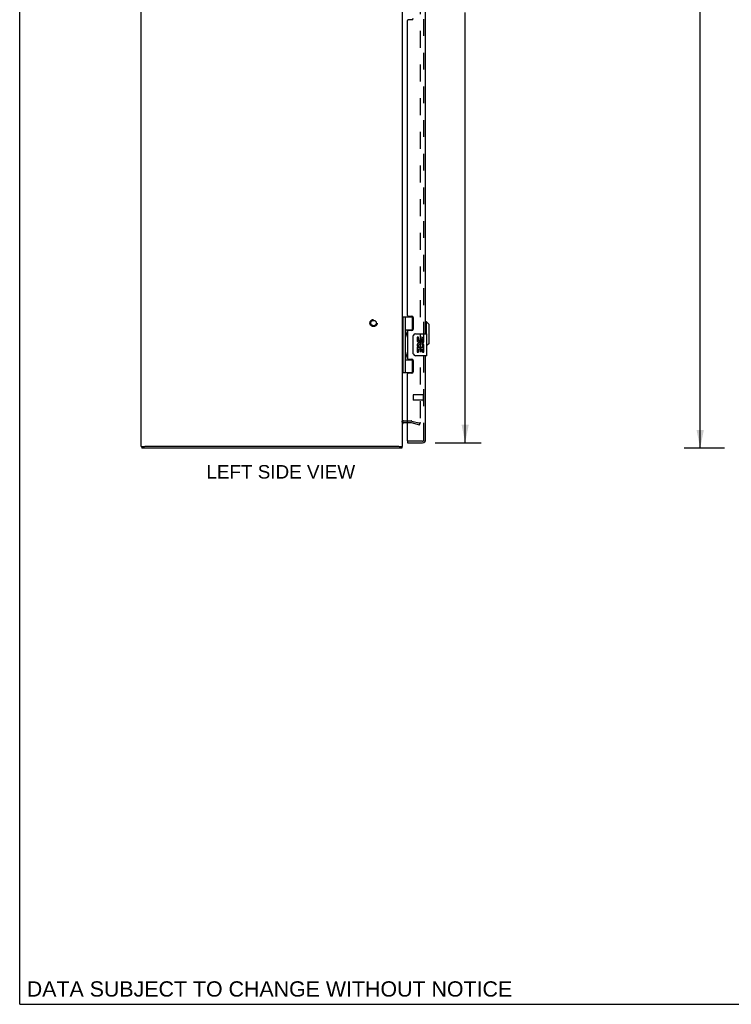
# Model space of a CAD drawing. Header units: inches. Extents: x 0 to 141, y 0 to 91.
# Tile 1 of 6: x 0 to 33, y 0 to 45. Entities that reach past the tile are written whole.
import ezdxf

# ---------------------------------------------------------------- set-up
doc = ezdxf.new("R2010")
doc.units = ezdxf.units.IN
doc.header["$LTSCALE"] = 7.733083
doc.header["$MEASUREMENT"] = 0
doc.linetypes.add('HIDDEN', pattern=[0.2, 0.1, -0.1])
doc.layers.get('0').update_dxf_attribs({"linetype": 'CONTINUOUS'})
for name, color, linetype in [('DEFAULT_2', 8, 'HIDDEN'), ('DIMENSIONS', 7, 'CONTINUOUS'), ('DOOR_ASSEMBLY', 7, 'CONTINUOUS')]:
    doc.layers.add(name, color=color, linetype=linetype)
doc.styles.get("Standard").update_dxf_attribs({"font": 'arial.ttf'})
doc.dimstyles.new('DIMSTYLE_1', dxfattribs={"dimtxt": 0.620301, "dimasz": 0.827068, "dimexe": 0.09, "dimexo": 0.07, "dimgap": 0.0375, "dimtad": 0, "dimtih": 1, "dimtoh": 1, "dimzin": 4, "dimdsep": 46, "dimtxsty": 'Standard', "dimblk": '_FILLED', "dimblk1": '_FILLED', "dimblk2": '_FILLED', "dimcen": 0.09, "dimadec": 3, "dimazin": 1, "dimtfac": 1, "dimtdec": 3, "dimtofl": 0, "dimtmove": 0, "dimatfit": 3, "dimldrblk": '_FILLED', "dimfxl": 0, "dimtolj": 1, "dimtzin": 4, "dimarcsym": 0})

# ---------------------------------------------------------------- blocks, each defined once
blk = doc.blocks.new('_FILLED')
at = {"color": 0, "linetype": 'ByBlock'}
blk.add_solid([(0, 0), (-1, 0.2), (-1, -0.2)], dxfattribs=at)
blk = doc.blocks.new('*D2')
at = {"layer": 'DIMENSIONS', "color": 2, "linetype": 'Continuous'}
for p, q in [((32.395, 67.557), (30.538, 67.557)), ((31.283, 67.557), (31.283, 47.177)), ((31.283, 25.557), (31.283, 45.937)), ((32.395, 25.557), (30.538, 25.557))]:
    blk.add_line(p, q, dxfattribs=at)
at = {"layer": 'DIMENSIONS', "color": 2, "linetype": 'Continuous', "xscale": 0.8270676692, "yscale": 0.8270676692, "zscale": 0.8270676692}
for p, rotation in [((31.283, 67.557), 90), ((31.283, 25.557), 270)]:
    blk.add_blockref('_FILLED', p, dxfattribs=dict(at, rotation=rotation))
at = {"layer": 'DIMENSIONS', "color": 2, "linetype": 'Continuous', "insert": (31.283, 46.867), "char_height": 0.6203, "width": 2.16759, "attachment_point": 2, "line_spacing_factor": 0.9}
blk.add_mtext('42.00', dxfattribs=at)
blk = doc.blocks.new('*D4')
at = {"layer": 'DIMENSIONS', "color": 2, "linetype": 'Continuous'}
for p, q in [((19.103, 67.307), (21.221, 67.307)), ((20.477, 67.307), (20.477, 47.741)), ((20.477, 25.807), (20.477, 45.57)), ((19.103, 25.807), (21.221, 25.807))]:
    blk.add_line(p, q, dxfattribs=at)
at = {"layer": 'DIMENSIONS', "color": 2, "linetype": 'Continuous', "xscale": 0.8270676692, "yscale": 0.8270676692, "zscale": 0.8270676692}
for p, rotation in [((20.477, 67.307), 90), ((20.477, 25.807), 270)]:
    blk.add_blockref('_FILLED', p, dxfattribs=dict(at, rotation=rotation))
at = {"layer": 'DIMENSIONS', "color": 2, "linetype": 'Continuous', "insert": (20.477, 47.431), "char_height": 0.6203, "width": 2.5965, "attachment_point": 2, "line_spacing_factor": 0.9}
blk.add_mtext('41.50\\PDOOR', dxfattribs=at)

msp = doc.modelspace()

# ---------------------------------------------------------------- linework, layer by layer
at = {"color": 7, "linetype": 'Continuous'}
for p, q in [((0, 0), (0, 90.977)), ((5.591, 25.632), (5.738, 25.632)), ((5.621, 25.632), (5.621, 25.557)), ((17.446, 25.632), (17.591, 25.632)), ((17.571, 25.632), (17.571, 25.557)), ((0, 0), (140.602, 0))]:
    msp.add_line(p, q, dxfattribs=at)
at = {"color": 3, "linetype": 'Continuous'}
for p, q in [((5.591, 25.632), (5.591, 67.482)), ((17.591, 25.632), (17.591, 67.482)), ((17.661, 26.732), (17.834, 26.732)), ((17.571, 25.557), (5.621, 25.557)), ((17.436, 25.632), (5.746, 25.632))]:
    msp.add_line(p, q, dxfattribs=at)
msp.add_arc((17.661, 26.662), 0.07, 90, 180, dxfattribs=at)
at = {"layer": 'DEFAULT_2', "color": 8, "linetype": 'HIDDEN'}
for p, q in [((18.404, 66.381), (18.404, 26.733)), ((17.661, 26.807), (17.989, 26.807)), ((17.834, 26.732), (17.989, 26.732)), ((18, 26.731), (18.384, 26.628)), ((18.019, 26.803), (18.404, 26.7)), ((18.384, 26.628), (18.404, 26.7))]:
    msp.add_line(p, q, dxfattribs=at)
for points in [[(18.384, 26.713), (18.383, 26.713), (18.381, 26.713), (18.379, 26.713)], [(18.404, 26.733), (18.403, 26.731), (18.403, 26.729), (18.403, 26.727), (18.402, 26.725), (18.401, 26.723), (18.4, 26.721), (18.399, 26.72), (18.398, 26.718), (18.396, 26.717), (18.394, 26.716), (18.393, 26.715), (18.391, 26.714), (18.389, 26.713), (18.387, 26.713), (18.385, 26.713), (18.384, 26.713)]]:
    msp.add_lwpolyline(points, dxfattribs=at)
for radius in [0.164, 0.124]:
    msp.add_circle((16.266, 31.307), radius, dxfattribs=at)
for centre, radius, start, end in [((17.661, 26.662), 0.145, 90, 137.0142), ((17.989, 26.692), 0.115, 75, 90), ((17.989, 26.692), 0.04, 75, 90)]:
    msp.add_arc(centre, radius, start, end, dxfattribs=at)
at = {"layer": 'DOOR_ASSEMBLY', "color": 8, "linetype": 'HIDDEN'}
for p, q in [((18.584, 25.942), (18.584, 67.172)), ((18.084, 27.996), (18.084, 27.768)), ((18.541, 28.006), (18.094, 28.006)), ((18.541, 27.758), (18.094, 27.758)), ((18.541, 28.024), (18.541, 27.74)), ((18.524, 25.882), (17.849, 25.882))]:
    msp.add_line(p, q, dxfattribs=at)
at = {"layer": 'DOOR_ASSEMBLY', "color": 3, "linetype": 'Continuous'}
for p, q in [((18.659, 30.807), (18.659, 46.057)), ((17.834, 31.649), (17.834, 45.216)), ((18.021, 45.247), (17.865, 45.247)), ((17.865, 31.618), (18.021, 31.618)), ((18.084, 31.555), (18.084, 31.028)), ((17.834, 30.934), (17.834, 29.681)), ((18.021, 30.965), (17.865, 30.965)), ((17.865, 29.65), (18.021, 29.65)), ((18.084, 29.587), (18.084, 29.06)), ((18.659, 25.942), (18.659, 29.807)), ((17.834, 25.897), (17.834, 28.966)), ((18.021, 28.997), (17.865, 28.997)), ((17.834, 25.807), (18.524, 25.807))]:
    msp.add_line(p, q, dxfattribs=at)
at = {"layer": 'DOOR_ASSEMBLY', "color": 7, "linetype": 'Continuous'}
for p, q in [((17.591, 31.587), (18.075, 31.587)), ((17.63, 29.028), (17.63, 31.587)), ((17.729, 30.89), (17.729, 31.587)), ((18.044, 31.587), (18.044, 30.996)), ((18.698, 31.358), (18.659, 31.358)), ((18.817, 31.24), (18.698, 31.358)), ((18.698, 30.807), (18.698, 31.358)), ((18.817, 30.373), (18.817, 31.24)), ((17.729, 30.996), (18.076, 30.996)), ((17.744, 30.89), (17.745, 30.886)), ((17.745, 30.886), (17.752, 30.87)), ((17.746, 30.87), (17.746, 30.869)), ((17.746, 30.869), (17.746, 30.729)), ((17.752, 30.87), (17.754, 30.863)), ((17.754, 30.863), (17.756, 30.859)), ((18.018, 30.987), (18.069, 30.987)), ((18.018, 30.987), (18.018, 30.965)), ((18.194, 30.807), (18.704, 30.807)), ((18.719, 29.822), (18.719, 30.792)), ((17.729, 29.905), (17.729, 30.709)), ((17.744, 30.709), (17.742, 30.705)), ((17.742, 30.705), (17.742, 30.704)), ((17.746, 30.714), (17.744, 30.709)), ((17.746, 30.728), (17.746, 30.729)), ((17.752, 30.729), (17.746, 30.714)), ((17.754, 30.735), (17.752, 30.729)), ((17.756, 30.739), (17.754, 30.735)), ((17.758, 30.743), (17.756, 30.739)), ((18.094, 29.907), (18.094, 30.707)), ((18.332, 30.653), (18.269, 30.653)), ((18.269, 30.653), (18.269, 30.517)), ((18.332, 30.517), (18.332, 30.653)), ((18.397, 30.579), (18.397, 30.51)), ((18.458, 30.517), (18.458, 30.559)), ((18.521, 30.422), (18.521, 30.559)), ((18.521, 30.422), (18.581, 30.422)), ((18.581, 30.422), (18.581, 30.579)), ((18.817, 30.373), (18.719, 30.276)), ((17.744, 29.905), (17.745, 29.902)), ((17.745, 29.902), (17.752, 29.886)), ((17.746, 29.886), (17.746, 29.885)), ((17.746, 29.885), (17.746, 29.744)), ((17.752, 29.886), (17.753, 29.883)), ((17.753, 29.883), (17.754, 29.879)), ((17.754, 29.879), (17.756, 29.875)), ((18.288, 30.192), (18.269, 30.192)), ((18.269, 30.192), (18.269, 29.961)), ((18.269, 29.961), (18.332, 29.961)), ((18.322, 30.192), (18.349, 30.211)), ((18.322, 30.192), (18.581, 30.192)), ((18.332, 30.129), (18.397, 30.129)), ((18.332, 29.961), (18.332, 30.129)), ((18.397, 30.129), (18.397, 29.993)), ((18.397, 29.993), (18.458, 29.993)), ((18.458, 30.129), (18.521, 30.129)), ((18.458, 29.993), (18.458, 30.129)), ((18.513, 30.228), (18.571, 30.203)), ((18.521, 29.961), (18.521, 30.129)), ((18.521, 29.961), (18.581, 29.961)), ((18.581, 30.239), (18.581, 30.292)), ((18.581, 29.961), (18.581, 30.192)), ((17.729, 29.028), (17.729, 29.724)), ((17.729, 29.618), (18.076, 29.618)), ((17.743, 29.723), (17.742, 29.72)), ((17.745, 29.726), (17.743, 29.723)), ((17.748, 29.734), (17.745, 29.726)), ((17.746, 29.744), (17.746, 29.744)), ((17.752, 29.744), (17.748, 29.734)), ((17.754, 29.751), (17.752, 29.744)), ((17.756, 29.755), (17.754, 29.751)), ((17.758, 29.759), (17.756, 29.755)), ((18.018, 29.65), (18.018, 29.627)), ((18.069, 29.627), (18.018, 29.627)), ((18.044, 29.618), (18.044, 29.028)), ((18.704, 29.807), (18.194, 29.807)), ((17.591, 29.028), (18.075, 29.028)), ((17.834, 25.882), (17.849, 25.882)), ((17.834, 25.882), (17.834, 25.807))]:
    msp.add_line(p, q, dxfattribs=at)
for points in [[(17.729, 30.945), (17.729, 30.944), (17.729, 30.943), (17.729, 30.942), (17.729, 30.941), (17.729, 30.94), (17.729, 30.939), (17.729, 30.938), (17.729, 30.937), (17.73, 30.936), (17.73, 30.935), (17.73, 30.934), (17.73, 30.933), (17.73, 30.931), (17.731, 30.93), (17.731, 30.929), (17.731, 30.928), (17.731, 30.927), (17.732, 30.925), (17.732, 30.924), (17.732, 30.923), (17.733, 30.922), (17.733, 30.92), (17.733, 30.919), (17.734, 30.917), (17.734, 30.916), (17.735, 30.915), (17.735, 30.913), (17.736, 30.912), (17.736, 30.91), (17.737, 30.909), (17.737, 30.907)], [(17.742, 30.894), (17.742, 30.893), (17.744, 30.89)], [(17.756, 30.859), (17.758, 30.855), (17.758, 30.853), (17.759, 30.851), (17.76, 30.849), (17.761, 30.847), (17.761, 30.845), (17.762, 30.843), (17.763, 30.841), (17.763, 30.839), (17.764, 30.838), (17.764, 30.836), (17.765, 30.834), (17.765, 30.832), (17.766, 30.831), (17.766, 30.829), (17.767, 30.828), (17.767, 30.826), (17.767, 30.825), (17.768, 30.823), (17.768, 30.822), (17.768, 30.82), (17.769, 30.819), (17.769, 30.817), (17.769, 30.816), (17.769, 30.815), (17.769, 30.813), (17.77, 30.812), (17.77, 30.811), (17.77, 30.809), (17.77, 30.808), (17.77, 30.807), (17.77, 30.805), (17.77, 30.804), (17.77, 30.803), (17.77, 30.802), (17.77, 30.8), (17.77, 30.799), (17.77, 30.798), (17.77, 30.797), (17.77, 30.795), (17.77, 30.794), (17.77, 30.793), (17.77, 30.792), (17.77, 30.79), (17.77, 30.789), (17.77, 30.788), (17.77, 30.786), (17.769, 30.785), (17.769, 30.784), (17.769, 30.782), (17.769, 30.781), (17.769, 30.78), (17.768, 30.778), (17.768, 30.777), (17.768, 30.775), (17.767, 30.774), (17.767, 30.772), (17.767, 30.771), (17.766, 30.769), (17.766, 30.768), (17.765, 30.766), (17.765, 30.764), (17.764, 30.762), (17.764, 30.761), (17.763, 30.759), (17.763, 30.757), (17.762, 30.755), (17.761, 30.753), (17.761, 30.751), (17.76, 30.749), (17.759, 30.747), (17.758, 30.745), (17.758, 30.743)], [(17.737, 30.691), (17.737, 30.69), (17.736, 30.688), (17.736, 30.687), (17.735, 30.685), (17.735, 30.684), (17.734, 30.682), (17.734, 30.681), (17.733, 30.68), (17.733, 30.678), (17.733, 30.677), (17.732, 30.675), (17.732, 30.674), (17.732, 30.673), (17.731, 30.672), (17.731, 30.67), (17.731, 30.669), (17.731, 30.668), (17.73, 30.667), (17.73, 30.666), (17.73, 30.665), (17.73, 30.663), (17.73, 30.662), (17.729, 30.661), (17.729, 30.66), (17.729, 30.659), (17.729, 30.658), (17.729, 30.657), (17.729, 30.656), (17.729, 30.655), (17.729, 30.654), (17.729, 30.654)], [(18.094, 30.707), (18.094, 30.713), (18.095, 30.72), (18.096, 30.726), (18.097, 30.732), (18.099, 30.738), (18.101, 30.743)], [(17.729, 29.961), (17.729, 29.96), (17.729, 29.959), (17.729, 29.958), (17.729, 29.957), (17.729, 29.956), (17.729, 29.955), (17.729, 29.954), (17.729, 29.953), (17.73, 29.952), (17.73, 29.951), (17.73, 29.949), (17.73, 29.948), (17.73, 29.947), (17.731, 29.946), (17.731, 29.945), (17.731, 29.944), (17.731, 29.942), (17.732, 29.941), (17.732, 29.94), (17.732, 29.939), (17.733, 29.937), (17.733, 29.936), (17.733, 29.935), (17.734, 29.933), (17.734, 29.932), (17.735, 29.93), (17.735, 29.929), (17.736, 29.927), (17.736, 29.926), (17.737, 29.924), (17.737, 29.923)], [(17.742, 29.91), (17.742, 29.909), (17.744, 29.905)], [(17.756, 29.875), (17.758, 29.871), (17.758, 29.869), (17.759, 29.867), (17.76, 29.865), (17.761, 29.863), (17.761, 29.861), (17.762, 29.859), (17.763, 29.857), (17.763, 29.855), (17.764, 29.853), (17.764, 29.852), (17.765, 29.85), (17.765, 29.848), (17.766, 29.847), (17.766, 29.845), (17.767, 29.843), (17.767, 29.842), (17.767, 29.84), (17.768, 29.839), (17.768, 29.837), (17.768, 29.836), (17.769, 29.834), (17.769, 29.833), (17.769, 29.832), (17.769, 29.83), (17.769, 29.829), (17.77, 29.828), (17.77, 29.826), (17.77, 29.825), (17.77, 29.824), (17.77, 29.822), (17.77, 29.821), (17.77, 29.82), (17.77, 29.819), (17.77, 29.817), (17.77, 29.816), (17.77, 29.815), (17.77, 29.814), (17.77, 29.812), (17.77, 29.811), (17.77, 29.81), (17.77, 29.809), (17.77, 29.807), (17.77, 29.806), (17.77, 29.805), (17.77, 29.804), (17.77, 29.802), (17.769, 29.801), (17.769, 29.8), (17.769, 29.798), (17.769, 29.797), (17.769, 29.795), (17.768, 29.794), (17.768, 29.793), (17.768, 29.791), (17.767, 29.79), (17.767, 29.788), (17.767, 29.786), (17.766, 29.785), (17.766, 29.783), (17.765, 29.782), (17.765, 29.78), (17.764, 29.778), (17.764, 29.776), (17.763, 29.775), (17.763, 29.773), (17.762, 29.771), (17.761, 29.769), (17.761, 29.767), (17.76, 29.765), (17.759, 29.763), (17.758, 29.761), (17.758, 29.759)], [(18.101, 29.871), (18.099, 29.877), (18.097, 29.882), (18.096, 29.888), (18.095, 29.895), (18.094, 29.901), (18.094, 29.907)], [(17.737, 29.707), (17.737, 29.706), (17.736, 29.704), (17.736, 29.702), (17.735, 29.701), (17.735, 29.7), (17.734, 29.698), (17.734, 29.697), (17.733, 29.695), (17.733, 29.694), (17.733, 29.693), (17.732, 29.691), (17.732, 29.69), (17.732, 29.689), (17.731, 29.687), (17.731, 29.686), (17.731, 29.685), (17.731, 29.684), (17.73, 29.683), (17.73, 29.681), (17.73, 29.68), (17.73, 29.679), (17.73, 29.678), (17.729, 29.677), (17.729, 29.676), (17.729, 29.675), (17.729, 29.674), (17.729, 29.673), (17.729, 29.672), (17.729, 29.671), (17.729, 29.67), (17.729, 29.669)]]:
    msp.add_lwpolyline(points, dxfattribs=at)
at = {"layer": 'DOOR_ASSEMBLY', "color": 3, "linetype": 'Continuous'}
for centre, radius, start, end in [((18.021, 45.31), 0.063, 270, 360), ((17.865, 45.216), 0.031, 90, 180), ((17.865, 31.649), 0.031, 180, 270), ((18.021, 31.555), 0.063, 0, 90), ((17.865, 30.934), 0.031, 90, 180), ((18.021, 31.028), 0.063, 270, 360), ((17.865, 29.681), 0.031, 180, 270), ((18.021, 29.587), 0.063, 0, 90), ((17.865, 28.966), 0.031, 90, 180), ((18.021, 29.06), 0.063, 270, 360), ((17.849, 25.897), 0.015, 180, 270), ((18.524, 25.942), 0.135, 270, 360)]:
    msp.add_arc(centre, radius, start, end, dxfattribs=at)
at = {"layer": 'DOOR_ASSEMBLY', "color": 7, "linetype": 'Continuous'}
for centre, radius, start, end in [((17.656, 30.869), 0.09, 0.672, 35.4682), ((18.194, 30.707), 0.1, 90, 158.7946), ((18.704, 30.792), 0.015, 0, 90), ((17.656, 30.729), 0.09, 324.5318, 359.328), ((18.364, 30.517), 0.0943, 180, 360), ((18.427, 30.265), 0.157, 9.7031, 161.8791), ((18.364, 30.517), 0.0314, 180, 261.2295), ((18.427, 30.265), 0.0943, 336.5966, 215.1122), ((18.363, 30.521), 0.0362, 263.4285, 341.7628), ((18.489, 30.559), 0.0943, 71.7267, 167.4338), ((18.489, 30.559), 0.0314, 0, 180.0485), ((18.489, 30.559), 0.0943, 12.5402, 71.701), ((17.656, 29.885), 0.09, 0.672, 35.4682), ((18.194, 29.907), 0.1, 201.205, 270), ((18.423, 30.265), 0.154, 161.4199, 206.1963), ((18.427, 30.265), 0.157, 205.737, 207.8532), ((18.427, 30.265), 0.157, 336.5966, 350.2969), ((17.656, 29.745), 0.09, 324.5318, 359.328), ((18.704, 29.822), 0.015, 270, 360)]:
    msp.add_arc(centre, radius, start, end, dxfattribs=at)
at = {"layer": 'DOOR_ASSEMBLY', "color": 8, "linetype": 'HIDDEN'}
for centre, radius, start, end in [((18.094, 27.996), 0.01, 90, 180), ((18.094, 27.768), 0.01, 180, 270), ((18.563, 28.024), 0.0215, 0, 180), ((18.563, 27.74), 0.0215, 180, 360), ((18.524, 25.942), 0.06, 270, 360)]:
    msp.add_arc(centre, radius, start, end, dxfattribs=at)
at = {"layer": 'DOOR_ASSEMBLY', "color": 7, "linetype": 'Continuous'}
for centre in [(17.824, 30.799), (17.824, 29.815)]:
    msp.add_ellipse(centre, major_axis=(0, 0.188), ratio=0.57735, start_param=1.066602, end_param=2.074991, dxfattribs=at)

# ---------------------------------------------------------------- texts
at = {"layer": 'DIMENSIONS', "color": 2, "linetype": 'Continuous', "attachment_point": 2, "line_spacing_factor": 0.9}
for s, insert, char_height, width in [('LEFT SIDE VIEW', (12.002, 24.78), 0.6203, 6.821), ('DATA SUBJECT TO CHANGE WITHOUT NOTICE', (11.483, 1.057), 0.70301, 22.27149)]:
    msp.add_mtext(s, dxfattribs=dict(at, insert=insert, char_height=char_height, width=width))

# ---------------------------------------------------------------- dimensions: what is measured, and where the dimension line sits
at = {"layer": 'DIMENSIONS', "color": 2, "linetype": 'Continuous'}
dim = msp.add_linear_dim(base=(31.283, 25.557), p1=(32.465, 67.557), p2=(32.465, 25.557), angle=270, dimstyle='DIMSTYLE_1', dxfattribs=at)
dim.commit()
dim.dimension.update_dxf_attribs({"geometry": '*D2', "text_midpoint": (31.266, 46.554), "dimtype": 160})
dim = msp.add_linear_dim(base=(20.477, 25.807), p1=(19.033, 67.307), p2=(19.033, 25.807), angle=270, text='<>\\PDOOR', dimstyle='DIMSTYLE_1', dxfattribs=at)
dim.commit()
dim.dimension.update_dxf_attribs({"geometry": '*D4', "text_midpoint": (20.477, 46.656), "dimtype": 160})

doc.saveas('drawing.dxf')
